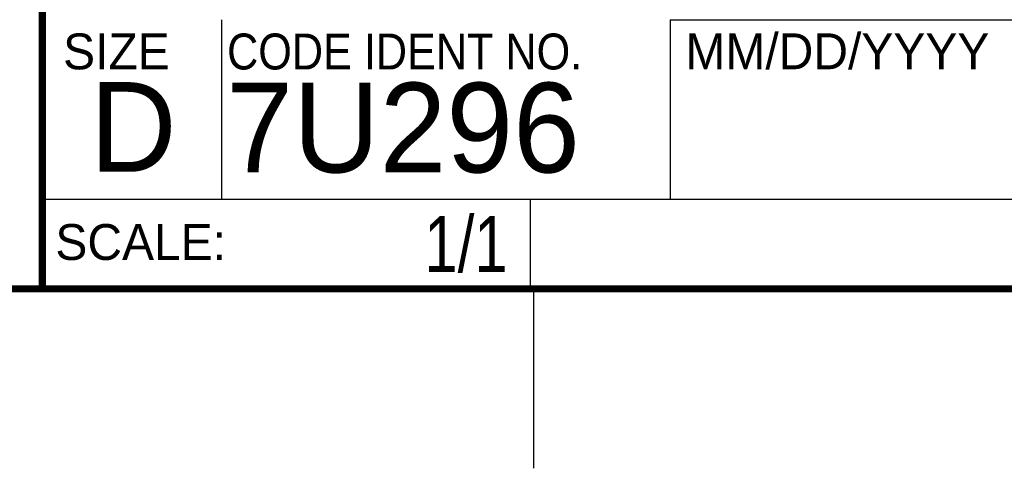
# Model space of a CAD drawing. Header units: inches. Extents: x 0 to 34, y 0 to 22.
# Tile 121 of 133: x 28.3 to 31.1, y 0 to 1.3. Entities that reach past the tile are written whole.
import ezdxf

# ---------------------------------------------------------------- set-up
doc = ezdxf.new("R2010")
doc.units = ezdxf.units.IN
doc.header["$LTSCALE"] = 1.87
doc.header["$MEASUREMENT"] = 0
doc.layers.get('0').update_dxf_attribs({"linetype": 'CONTINUOUS'})
doc.layers.add('DETAIL', color=7, linetype='CONTINUOUS')
doc.layers.add('NOTE', color=7, linetype='CONTINUOUS')
doc.styles.get("Standard").update_dxf_attribs({"font": 'txt', "width": 0.8})
doc.styles.add('TEXTSTYLE_2', font='txt')
doc.styles.add('TEXTSTYLE_3', font='txt', dxfattribs={"width": 0.9})

# ---------------------------------------------------------------- blocks, each defined once
blk = doc.blocks.new('*T23')
at = {"color": 2, "linetype": 'Continuous'}
for p, q in [((0, 0), (3.36, 0)), ((0, 0), (0, -0.5)), ((3.36, 0), (3.36, -0.5)), ((0, -0.5), (3.36, -0.5))]:
    blk.add_line(p, q, dxfattribs=at)
at = {"layer": 'NOTE', "color": 7, "linetype": 'Continuous', "insert": (1.68, -0.171875), "char_height": 0.25, "width": 3.6, "attachment_point": 2, "line_spacing_factor": 0.9}
blk.add_mtext('09/10/14 ', dxfattribs=at)
blk = doc.blocks.new('*T24')
at = {"color": 2, "linetype": 'Continuous'}
for p, q in [((0, 0), (1.36, 0)), ((0, 0), (0, -0.25)), ((1.36, 0), (1.36, -0.25)), ((0, -0.25), (1.36, -0.25))]:
    blk.add_line(p, q, dxfattribs=at)
at = {"layer": 'DETAIL', "color": 7, "linetype": 'Continuous', "insert": (1.2975, -0.046875), "char_height": 0.15625, "width": 0.75, "attachment_point": 3, "line_spacing_factor": 0.9}
blk.add_mtext('1/1', dxfattribs=at)

msp = doc.modelspace()

# ---------------------------------------------------------------- linework, layer by layer
at = {"color": 2, "linetype": 'Continuous'}
for p, q in [((28.88, 0.75), (28.88, 1.25)), ((28.38, 0.75), (33.5, 0.75)), ((29.75, 0), (29.75, 0.5))]:
    msp.add_line(p, q, dxfattribs=at)
at = {"color": 7, "linetype": 'Continuous', "const_width": 0.02}
for points in [[(28.38, 3), (28.38, 0.5)], [(0.5, 0.5), (33.5, 0.5)]]:
    msp.add_lwpolyline(points, dxfattribs=at)

# ---------------------------------------------------------------- block references
for name, p in [('*T23', (30.13, 1.2499)), ('*T24', (28.3795, 0.75))]:
    msp.add_blockref(name, p)

# ---------------------------------------------------------------- texts
at = {"color": 2, "linetype": 'Continuous', "char_height": 0.1, "attachment_point": 1, "line_spacing_factor": 0.9}
for s, insert, width, style in [('SIZE', (28.4379, 1.2118), 0.4, 'TEXTSTYLE_2'), ('CODE IDENT NO.', (28.8949, 1.2115), 1.26, 'TEXTSTYLE_3'), ('MM/DD/YYYY', (30.1721, 1.2121), 1, 'TEXTSTYLE_2'), ('SCALE:', (28.4164, 0.6806), 0.6, 'TEXTSTYLE_2')]:
    msp.add_mtext(s, dxfattribs=dict(at, insert=insert, width=width, style=style))
at = {"color": 7, "linetype": 'Continuous', "char_height": 0.25, "attachment_point": 1, "line_spacing_factor": 0.9, "style": 'TEXTSTYLE_2'}
for s, insert, width in [('D  ', (28.5128, 1.0764), 0.75), ('7U296', (28.8928, 1.0745), 1.25)]:
    msp.add_mtext(s, dxfattribs=dict(at, insert=insert, width=width))

doc.saveas('drawing.dxf')
